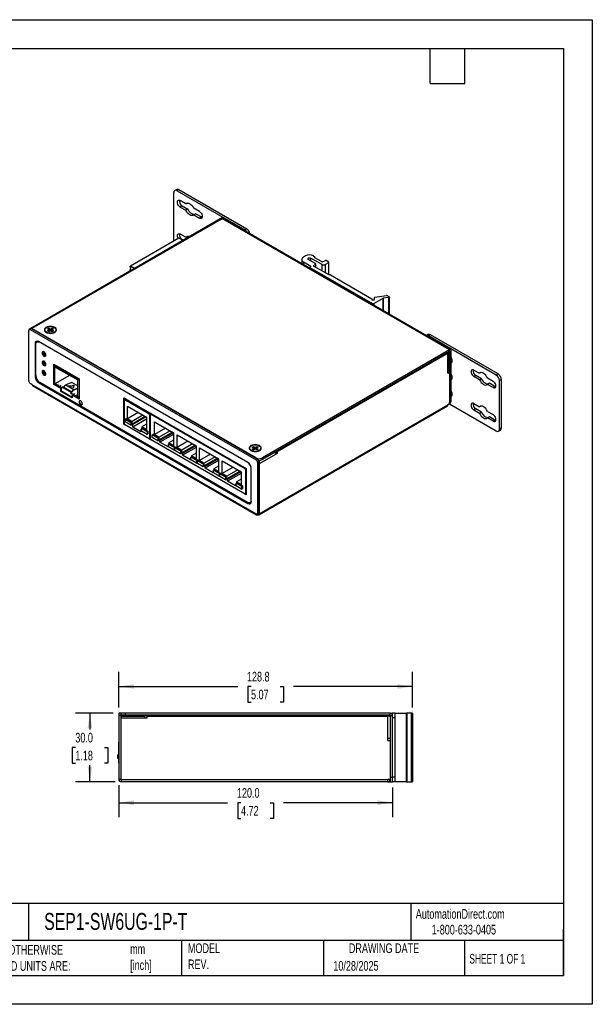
# Model space of a CAD drawing. Header units: millimetres. Extents: x 0 to 559, y 0 to 432.
# Tile 3 of 3: x 308 to 559, y 0 to 432. Entities that reach past the tile are written whole.
import ezdxf

# ---------------------------------------------------------------- set-up
doc = ezdxf.new("R2010")
doc.units = ezdxf.units.MM
doc.header["$LTSCALE"] = 2
doc.linetypes.add('CENTERX2', pattern=[20.32, 12.7, -2.54, 2.54, -2.54])
doc.layers.add('DIMENSIONS', color=140, linetype='Continuous', lineweight=25)
doc.layers.add('TEXT', color=140, linetype='Continuous', lineweight=25)
doc.styles.add('SLDTEXTSTYLE0', font='TXT', dxfattribs={"width": 0.7})
doc.styles.add('SLDTEXTSTYLE1', font='TXT', dxfattribs={"width": 0.65})
doc.dimstyles.new('SLDDIMSTYLE0', dxfattribs={"dimtxt": 4.316016, "dimasz": 6.604, "dimexe": 0, "dimexo": 0.0625, "dimgap": 1.079004, "dimtad": 0, "dimtih": 1, "dimtoh": 1, "dimdec": 1, "dimrnd": 1e-09, "dimzin": 4, "dimdsep": 46, "dimtxsty": 'SLDTEXTSTYLE0', "dimsah": 1, "dimcen": 0.09, "dimadec": 0, "dimazin": 1, "dimtfac": 1, "dimtdec": 1, "dimtofl": 0, "dimtmove": 0, "dimatfit": 3, "dimfxl": 0, "dimfrac": 2, "dimtolj": 1, "dimtzin": 12, "dimarcsym": 0})
doc.dimstyles.new('SLDDIMSTYLE4', dxfattribs={"dimtxt": 4.316016, "dimasz": 6.604, "dimexe": 0, "dimexo": 0.0625, "dimgap": 1.079004, "dimtad": 0, "dimtih": 1, "dimtoh": 1, "dimdec": 1, "dimrnd": 1e-09, "dimzin": 12, "dimdsep": 46, "dimtxsty": 'SLDTEXTSTYLE0', "dimsah": 1, "dimcen": 0.09, "dimadec": 0, "dimazin": 3, "dimtfac": 1, "dimtdec": 1, "dimtofl": 0, "dimtmove": 0, "dimatfit": 3, "dimfxl": 0, "dimfrac": 2, "dimtolj": 1, "dimtzin": 12, "dimarcsym": 0})

# ---------------------------------------------------------------- blocks, each defined once
blk = doc.blocks.new('_D_14')
at = {"layer": 'DIMENSIONS'}
for p, q in [((348.61, 127.64), (332.15, 127.64)), ((338.5, 127.64), (338.5, 120.47)), ((332.09, 112.64), (330.64, 112.64)), ((330.64, 112.64), (330.64, 105.78)), ((344.92, 112.64), (346.37, 112.64)), ((346.37, 112.64), (346.37, 105.78)), ((330.64, 105.78), (332.09, 105.78)), ((338.5, 97.64), (338.5, 104.81)), ((346.37, 105.78), (344.92, 105.78)), ((349.61, 97.64), (332.15, 97.64))]:
    blk.add_line(p, q, dxfattribs=at)
for points in [[(338.5, 127.64), (337.49, 121.04), (339.52, 121.04)], [(338.5, 97.64), (339.52, 104.24), (337.49, 104.24)]]:
    blk.add_solid(points, dxfattribs=at)
at = {"layer": 'DIMENSIONS', "char_height": 4.233, "attachment_point": 1, "style": 'SLDTEXTSTYLE0'}
for s, insert in [('30.0', (332.09, 119.06)), ('1.18', (332.09, 111.24))]:
    blk.add_mtext(s, dxfattribs=dict(at, insert=insert))
blk = doc.blocks.new('_D_15')
at = {"layer": 'DIMENSIONS'}
for p, q in [((351.15, 96.1), (351.15, 82.06)), ((471.15, 95.1), (471.15, 82.06)), ((351.15, 88.41), (398.89, 88.41)), ((404.74, 88.41), (403.29, 88.41)), ((403.29, 88.41), (403.29, 81.55)), ((417.57, 88.41), (419.02, 88.41)), ((419.02, 88.41), (419.02, 81.55)), ((471.15, 88.41), (423.41, 88.41)), ((403.29, 81.55), (404.74, 81.55)), ((419.02, 81.55), (417.57, 81.55))]:
    blk.add_line(p, q, dxfattribs=at)
for points in [[(351.15, 88.41), (357.76, 87.4), (357.76, 89.43)], [(471.15, 88.41), (464.55, 89.43), (464.55, 87.4)]]:
    blk.add_solid(points, dxfattribs=at)
at = {"layer": 'DIMENSIONS', "char_height": 4.233, "attachment_point": 1, "style": 'SLDTEXTSTYLE0'}
for s, insert in [('120.0', (402.95, 94.84)), ('4.72', (404.74, 87.01))]:
    blk.add_mtext(s, dxfattribs=dict(at, insert=insert))
blk = doc.blocks.new('_D_16')
at = {"layer": 'DIMENSIONS'}
for p, q in [((351.15, 130.18), (351.15, 145.74)), ((479.95, 130.18), (479.95, 145.74)), ((351.15, 139.39), (403.29, 139.39)), ((409.14, 139.39), (407.69, 139.39)), ((407.69, 139.39), (407.69, 132.53)), ((421.97, 139.39), (423.42, 139.39)), ((423.42, 139.39), (423.42, 132.53)), ((479.95, 139.39), (427.81, 139.39)), ((407.69, 132.53), (409.14, 132.53)), ((423.42, 132.53), (421.97, 132.53))]:
    blk.add_line(p, q, dxfattribs=at)
for points in [[(351.15, 139.39), (357.76, 138.37), (357.76, 140.4)], [(479.95, 139.39), (473.35, 140.4), (473.35, 138.37)]]:
    blk.add_solid(points, dxfattribs=at)
at = {"layer": 'DIMENSIONS', "char_height": 4.233, "attachment_point": 1, "style": 'SLDTEXTSTYLE0'}
for s, insert in [('128.8', (407.35, 145.81)), ('5.07', (409.14, 137.98))]:
    blk.add_mtext(s, dxfattribs=dict(at, insert=insert))

msp = doc.modelspace()

# ---------------------------------------------------------------- linework, layer by layer
at = {"color": 7, "linetype": 'Continuous'}
for p, q in [((0, 431.81), (558.8, 431.81)), ((558.8, 431.81), (558.8, 0.01)), ((558.8, 0.01), (0, 0.01))]:
    msp.add_line(p, q, dxfattribs=at)
for p, q in [((375.28, 334.76), (375.28, 355.97)), ((376.54, 357.37), (375.69, 356.88)), ((377.54, 357.27), (376.69, 356.79)), ((376.69, 356.79), (406.39, 339.64)), ((377.54, 357.27), (407.24, 340.13)), ((380.58, 351.07), (378.11, 352.5)), ((378.95, 350.13), (378.11, 349.64)), ((378.95, 350.13), (381.43, 348.7)), ((381.07, 351.35), (380.58, 351.07)), ((378.11, 349.64), (380.58, 348.21)), ((381.43, 348.7), (380.58, 348.21)), ((386.51, 347.65), (384.03, 349.08)), ((384.88, 346.71), (384.03, 346.22)), ((384.03, 346.22), (386.51, 344.79)), ((384.88, 346.71), (387.35, 345.28)), ((396.7, 345), (312.55, 296.42)), ((396.17, 344.36), (313.05, 296.37)), ((387.35, 345.28), (386.51, 344.79)), ((387.7, 345.14), (387.35, 345.28)), ((396.95, 345.04), (395.93, 344.45)), ((396.17, 344.36), (396.24, 344.31)), ((396.24, 344.31), (396.56, 344.5)), ((496.19, 286.98), (396.56, 344.5)), ((397.09, 344.53), (396.95, 345.04)), ((496.69, 287.03), (397.06, 344.55)), ((380.58, 336.37), (378.11, 337.8)), ((407.24, 340.13), (406.39, 339.64)), ((377.43, 336), (356.21, 323.75)), ((377.53, 335.99), (356.31, 323.74)), ((377.47, 333.98), (377.11, 333.69)), ((377.97, 334.19), (377.47, 333.98)), ((377.47, 333.9), (377.47, 333.98)), ((379.31, 334.96), (377.53, 335.99)), ((378.95, 335.43), (378.72, 335.3)), ((378.95, 335.43), (379.54, 335.09)), ((381.07, 336.65), (380.58, 336.37)), ((370.4, 329.89), (370.04, 329.61)), ((370.9, 330.1), (370.4, 329.89)), ((370.4, 329.82), (370.4, 329.89)), ((373.94, 331.93), (373.57, 331.65)), ((374.43, 332.14), (373.94, 331.93)), ((373.94, 331.86), (373.94, 331.93)), ((433.01, 328.19), (432.09, 327.66)), ((436.55, 328.19), (437.11, 327.86)), ((360.29, 323.98), (359.8, 323.77)), ((363.33, 325.81), (362.97, 325.52)), ((363.83, 326.02), (363.33, 325.81)), ((363.33, 325.73), (363.33, 325.81)), ((366.87, 327.85), (366.5, 327.57)), ((367.36, 328.06), (366.87, 327.85)), ((366.87, 327.78), (366.87, 327.85)), ((431.36, 326.64), (431.36, 324.75)), ((432.09, 325.62), (435.35, 323.74)), ((432.09, 325.62), (432.09, 324.32)), ((437.54, 324.68), (434.21, 326.6)), ((440.3, 324.45), (435.19, 327.18)), ((435.19, 327.18), (435.19, 326.04)), ((436.55, 323.95), (437.54, 324.52)), ((436.55, 323.95), (436.55, 323.78)), ((437.11, 327.7), (437.04, 327.66)), ((437.04, 327.66), (437.04, 327.5)), ((437.04, 327.5), (440.18, 325.69)), ((437.11, 327.46), (437.11, 327.7)), ((437.17, 327.42), (437.17, 327.78)), ((437.54, 323.21), (437.54, 324.52)), ((437.6, 323.18), (437.6, 324.6)), ((440.3, 321.62), (440.3, 324.45)), ((440.43, 325.67), (441.86, 326.22)), ((441.68, 324.46), (443.27, 325.37)), ((441.68, 324.46), (441.68, 320.82)), ((443.27, 325.54), (442.11, 326.2)), ((443.27, 319.9), (443.27, 325.37)), ((443.32, 319.87), (443.32, 325.46)), ((356.15, 323.22), (356.17, 323.67)), ((356.39, 322.92), (356.15, 323.22)), ((356.17, 321.6), (356.39, 322.92)), ((358.09, 322.71), (356.31, 323.74)), ((359.8, 323.77), (359.43, 323.48)), ((359.8, 323.69), (359.8, 323.77)), ((434.86, 323.25), (434.86, 322.73)), ((435.35, 323.58), (434.92, 323.33)), ((434.92, 323.17), (462.36, 307.33)), ((434.92, 323.17), (434.92, 322.69)), ((435.35, 323.58), (435.35, 323.74)), ((443.34, 319.86), (436.55, 323.78)), ((443.69, 319.9), (443.62, 319.86)), ((443.97, 319.9), (462.1, 309.44)), ((462.16, 309.36), (462.16, 309.11)), ((462.36, 308.99), (463.06, 308.99)), ((462.36, 306.85), (462.36, 307.33)), ((463.06, 307.33), (467.05, 309.63)), ((463.06, 307.33), (463.06, 306.44)), ((463.26, 309.11), (463.26, 309.95)), ((463.41, 310.06), (468.56, 310.86)), ((467.05, 304.14), (467.05, 309.63)), ((469.63, 309.94), (467.16, 309.66)), ((467.16, 309.66), (467.16, 304.08)), ((469.78, 310.23), (468.75, 310.83)), ((469.63, 302.66), (469.63, 309.94)), ((469.87, 302.52), (469.87, 310.11)), ((311.64, 273.51), (311.64, 295.55)), ((312.48, 296.38), (311.85, 296.01)), ((312.98, 296.33), (312.35, 295.96)), ((312.35, 295.96), (411.34, 238.81)), ((312.98, 296.33), (411.98, 239.18)), ((411.34, 239.63), (313.05, 296.37)), ((313.05, 296.29), (313.05, 296.37)), ((318.68, 295.76), (318.68, 295.68)), ((319.64, 294.54), (319.92, 294.41)), ((319.68, 294.52), (319.68, 294.5)), ((319.84, 296.21), (320.41, 296.53)), ((320.44, 295.86), (319.84, 296.21)), ((319.84, 295.31), (320.44, 295.66)), ((320.41, 294.98), (319.84, 295.31)), ((320.41, 296.53), (321.01, 296.19)), ((320.41, 295.88), (320.41, 296.53)), ((321.01, 295.33), (320.41, 294.98)), ((320.44, 295), (320.44, 295.66)), ((320.45, 295.86), (321.01, 295.53)), ((320.51, 295.11), (320.51, 295.76)), ((321.01, 295.53), (321.01, 296.19)), ((321.36, 296.19), (321.96, 296.53)), ((321.36, 296.19), (321.36, 295.53)), ((321.36, 295.53), (321.92, 295.86)), ((321.96, 294.98), (321.36, 295.33)), ((321.85, 295.76), (321.85, 295.11)), ((322.53, 296.21), (321.93, 295.86)), ((321.93, 295.66), (322.53, 295.31)), ((321.93, 295.66), (321.93, 295)), ((321.96, 296.53), (322.53, 296.21)), ((321.96, 295.88), (321.96, 296.53)), ((322.53, 295.31), (321.96, 294.98)), ((322.44, 294.41), (322.73, 294.54)), ((322.68, 294.5), (322.68, 294.52)), ((322.95, 294.74), (322.95, 294.66)), ((323.06, 296.71), (323.06, 296.84)), ((323.68, 295.68), (323.68, 295.76)), ((486.85, 293.69), (486, 293.2)), ((314.9, 290.09), (314.47, 289.84)), ((314.47, 289.84), (314.47, 275.14)), ((314.75, 275.71), (314.75, 289.35)), ((315.44, 290.6), (315.27, 290.49)), ((407.8, 237.59), (315.88, 290.66)), ((487.85, 293.6), (487, 293.11)), ((516.7, 275.96), (487, 293.11)), ((517.55, 276.45), (487.85, 293.6)), ((318.24, 286.18), (318.23, 285.99)), ((496.19, 286.98), (414.17, 239.63)), ((496.19, 286.25), (414.17, 238.9)), ((420.82, 242.49), (495.49, 285.59)), ((495.27, 285.72), (495.49, 285.59)), ((495.49, 277.63), (495.49, 285.59)), ((495.78, 278.04), (495.78, 286)), ((496.19, 286.25), (496.19, 286.98)), ((496.19, 286.25), (496.26, 286.21)), ((496.26, 286.21), (496.9, 286.57)), ((496.26, 264.16), (496.26, 286.21)), ((496.9, 264.53), (496.9, 286.57)), ((318.02, 282.09), (317.78, 281.96)), ((318.27, 281.5), (317.78, 281.22)), ((318.24, 282.03), (318.23, 281.84)), ((318.53, 284.35), (318.35, 284.25)), ((319.02, 284.66), (319.02, 284.28)), ((318.26, 277.42), (317.75, 277.72)), ((318.24, 277.88), (318.23, 277.69)), ((318.53, 280.2), (318.35, 280.1)), ((319.02, 280.52), (319.02, 280.13)), ((322.64, 280.67), (333.73, 274.27)), ((322.64, 271.85), (322.64, 280.67)), ((322.82, 271.95), (322.82, 280.57)), ((322.93, 279.46), (322.93, 271.99)), ((323.57, 280), (323.03, 279.69)), ((323.28, 279.46), (323.1, 279.36)), ((323.1, 272.09), (323.1, 279.36)), ((323.25, 280.31), (323.26, 280.31)), ((323.82, 279.98), (323.25, 280.31)), ((323.25, 280.31), (323.25, 279.82)), ((323.82, 279.98), (323.28, 279.67)), ((332.83, 274.16), (323.28, 279.67)), ((323.28, 279.46), (332.83, 273.95)), ((325.4, 279.07), (325.14, 279.21)), ((325.2, 279.14), (325.27, 279.1)), ((326.46, 278.45), (326.2, 278.6)), ((326.26, 278.53), (326.33, 278.49)), ((328.19, 277.45), (327.93, 277.6)), ((327.99, 277.53), (328.06, 277.49)), ((329.25, 276.84), (328.99, 276.99)), ((329.05, 276.92), (329.12, 276.87)), ((495.49, 276.82), (495.49, 277.63)), ((495.49, 277.55), (495.56, 277.59)), ((495.49, 276.82), (496.19, 277.22)), ((495.56, 277.59), (496.19, 277.22)), ((496.19, 277.22), (496.19, 263.3)), ((506.88, 278.16), (509.36, 276.73)), ((509.85, 277.01), (509.36, 276.73)), ((517.55, 276.45), (516.7, 275.96)), ((313.05, 271.87), (312.35, 272.28)), ((314.78, 275.32), (314.47, 275.14)), ((316.19, 272.87), (315.88, 272.69)), ((315.88, 272.69), (407.8, 219.63)), ((407.52, 220.11), (316.52, 272.65)), ((318.53, 276.06), (318.35, 275.95)), ((322.82, 275.52), (322.93, 275.58)), ((322.93, 274.73), (322.82, 274.79)), ((322.93, 273.42), (322.82, 273.48)), ((329.58, 275.83), (323.1, 272.09)), ((325.93, 270.46), (323.1, 272.09)), ((330.6, 272.75), (327.9, 271.61)), ((330.6, 272.75), (333, 271.36)), ((330.98, 275.84), (330.72, 275.99)), ((330.78, 275.92), (330.85, 275.87)), ((332.04, 275.23), (331.79, 275.38)), ((331.84, 275.3), (331.91, 275.26)), ((332.83, 274.16), (333.36, 274.47)), ((333, 273.65), (333, 266.38)), ((333.72, 273.85), (333.18, 273.54)), ((333.18, 266.07), (333.18, 273.54)), ((333.73, 274.26), (333.36, 274.47)), ((333.72, 273.85), (333.72, 266.38)), ((333.73, 274.27), (333.73, 265.45)), ((507.73, 275.79), (506.88, 275.3)), ((509.36, 273.87), (506.88, 275.3)), ((510.21, 274.36), (507.73, 275.79)), ((510.21, 274.36), (509.36, 273.87)), ((512.81, 274.74), (515.28, 273.31)), ((513.66, 272.37), (512.81, 271.88)), ((516.13, 270.94), (513.66, 272.37)), ((518.96, 274), (518.11, 273.51)), ((518.11, 252.28), (518.11, 273.51)), ((518.96, 252.77), (518.96, 274)), ((313.05, 271.87), (411.34, 215.13)), ((313.26, 271.42), (411.55, 214.68)), ((322.82, 271.95), (322.64, 271.85)), ((325.77, 270.04), (322.64, 271.85)), ((325.95, 270.14), (322.82, 271.95)), ((322.93, 271.99), (325.93, 270.26)), ((324.6, 271.85), (324.45, 271.94)), ((324.55, 271.87), (324.48, 271.91)), ((325.66, 271.24), (325.51, 271.33)), ((325.61, 271.26), (325.54, 271.3)), ((325.95, 270.14), (325.77, 270.04)), ((325.77, 268.82), (325.77, 270.04)), ((325.95, 268.92), (325.77, 268.82)), ((330.72, 265.96), (325.77, 268.82)), ((325.93, 270.46), (326.47, 270.77)), ((325.93, 270.26), (326.47, 270.57)), ((325.93, 270.26), (325.93, 270.46)), ((325.95, 268.92), (325.95, 270.14)), ((330.72, 266.16), (325.95, 268.92)), ((330.71, 268.32), (326.47, 270.77)), ((326.47, 270.57), (326.47, 270.77)), ((330.54, 268.22), (326.47, 270.57)), ((327, 270.67), (330.53, 268.63)), ((327.9, 271.61), (331.44, 269.57)), ((330.54, 270.14), (328.91, 271.08)), ((329.02, 271.28), (331.24, 271.41)), ((329.02, 271.28), (329.02, 271.08)), ((329.02, 271.08), (330.71, 271.17)), ((330.18, 268.01), (330.71, 268.32)), ((330.18, 267.81), (330.18, 268.01)), ((333, 266.38), (330.18, 268.01)), ((330.18, 267.81), (333.18, 266.07)), ((330.78, 268.77), (330.53, 268.63)), ((331.24, 271.25), (330.71, 271.17)), ((331.55, 271.23), (330.95, 270.17)), ((331.24, 271.25), (331.24, 271.41)), ((332.83, 269.95), (331.42, 269.36)), ((331.44, 269.57), (333, 270.23)), ((331.48, 271.36), (331.48, 271.22)), ((331.67, 267.77), (331.52, 267.86)), ((331.63, 267.79), (331.55, 267.83)), ((333, 270.05), (332.83, 269.95)), ((515.28, 270.45), (512.81, 271.88)), ((516.13, 270.94), (515.28, 270.45)), ((516.13, 270.94), (516.47, 270.8)), ((330.9, 267.29), (330.72, 267.18)), ((333.73, 265.45), (330.72, 267.18)), ((330.72, 267.18), (330.72, 265.96)), ((333.73, 265.65), (330.9, 267.29)), ((332.73, 267.15), (332.58, 267.24)), ((332.69, 267.17), (332.62, 267.22)), ((333.72, 266.38), (333.18, 266.07)), ((333.73, 266.38), (333.72, 266.38)), ((333.94, 264.31), (333.76, 264.2)), ((353.37, 266.03), (407.07, 235.03)), ((353.37, 254.44), (353.37, 266.03)), ((353.53, 265.03), (353.53, 254.45)), ((353.55, 265.08), (353.55, 265.93)), ((354.26, 265.52), (353.58, 265.12)), ((354.32, 265.48), (353.68, 265.11)), ((355.57, 264.02), (353.68, 265.11)), ((355.98, 264.53), (355.57, 264.02)), ((356.98, 263.2), (355.57, 264.02)), ((356.98, 263.2), (357.39, 263.71)), ((357.5, 263.65), (357.25, 263.36)), ((496.19, 263.44), (496.49, 263.61)), ((496.26, 264.16), (496.9, 264.53)), ((506.88, 263.46), (509.36, 262.03)), ((354.93, 256.83), (354.93, 262.3)), ((354.93, 262.3), (363.28, 257.49)), ((359.67, 259.57), (354.93, 256.83)), ((357.25, 263.36), (356.98, 263.2)), ((361.22, 260.75), (356.98, 263.2)), ((361.64, 261.26), (361.22, 260.75)), ((362.64, 259.94), (361.22, 260.75)), ((362.64, 259.94), (363.05, 260.44)), ((362.91, 260.09), (362.64, 259.94)), ((364.53, 258.84), (362.64, 259.94)), ((363.16, 260.38), (362.91, 260.09)), ((364.53, 258.84), (365.18, 259.22)), ((412.55, 214.68), (495.28, 262.44)), ((412.75, 215.13), (495.49, 262.89)), ((496.19, 263.3), (495.49, 262.89)), ((496.19, 263.3), (516.7, 251.46)), ((507.73, 261.09), (506.88, 260.6)), ((509.36, 259.17), (506.88, 260.6)), ((510.21, 259.66), (507.73, 261.09)), ((509.85, 262.31), (509.36, 262.03)), ((510.21, 259.66), (509.36, 259.17)), ((512.81, 260.04), (515.28, 258.61)), ((353.98, 256.65), (354.33, 256.85)), ((353.98, 256.65), (356.45, 255.22)), ((353.98, 255.42), (353.98, 256.65)), ((356.45, 253.99), (353.98, 255.42)), ((354.33, 256.85), (356.81, 255.42)), ((356.98, 255.65), (354.93, 256.83)), ((356.45, 255.22), (356.81, 255.42)), ((356.45, 255.22), (356.45, 253.99)), ((356.81, 255.42), (356.81, 254.2)), ((361.72, 258.38), (356.98, 255.65)), ((362.78, 257.77), (356.98, 254.42)), ((356.98, 254.42), (356.98, 255.65)), ((363.13, 257.57), (357.34, 254.22)), ((363.28, 256.59), (357.34, 253.16)), ((363.28, 257.49), (363.28, 252.01)), ((365.46, 259.05), (364.67, 258.6)), ((364.67, 258.6), (364.67, 248.02)), ((364.91, 258.67), (364.91, 247.89)), ((365.46, 259.05), (364.95, 258.76)), ((365.52, 259.02), (365.05, 258.75)), ((406.53, 234.8), (365.05, 258.75)), ((366.8, 249.9), (366.8, 255.45)), ((366.8, 255.45), (375.14, 250.63)), ((513.66, 257.67), (512.81, 257.18)), ((515.28, 255.75), (512.81, 257.18)), ((516.13, 256.24), (513.66, 257.67)), ((516.13, 256.24), (515.28, 255.75)), ((516.13, 256.24), (516.47, 256.1)), ((353.53, 254.53), (353.37, 254.44)), ((353.57, 254.32), (353.37, 254.44)), ((364.53, 247.94), (353.68, 254.21)), ((356.45, 253.99), (356.81, 254.2)), ((357.34, 254.22), (356.98, 254.42)), ((357.34, 253.16), (357.34, 254.22)), ((360.87, 251.12), (357.34, 253.16)), ((361.05, 252.28), (360.87, 252.18)), ((360.87, 252.18), (360.87, 251.12)), ((361.05, 252.08), (360.87, 252.18)), ((361.05, 252.57), (361.4, 252.77)), ((361.05, 251.34), (361.05, 252.57)), ((361.05, 252.57), (363.52, 251.14)), ((363.52, 249.91), (361.05, 251.34)), ((363.28, 254.38), (361.22, 253.2)), ((361.22, 253.2), (361.22, 252.67)), ((363.28, 252.01), (361.22, 253.2)), ((361.4, 252.77), (363.88, 251.34)), ((363.52, 251.14), (363.88, 251.34)), ((363.52, 251.14), (363.52, 249.91)), ((363.88, 251.34), (363.88, 250.12)), ((371.61, 252.67), (366.8, 249.9)), ((373.66, 251.49), (368.85, 248.71)), ((374.72, 250.88), (368.85, 247.49)), ((375.07, 250.67), (369.2, 247.29)), ((375.14, 250.63), (375.14, 245.08)), ((517.7, 251.37), (518.55, 251.86)), ((518.96, 252.77), (518.11, 252.28)), ((363.52, 249.91), (363.88, 250.12)), ((364.63, 247.93), (364.91, 248.09)), ((364.95, 247.76), (364.63, 247.94)), ((364.67, 248.02), (364.91, 248.16)), ((364.91, 247.98), (364.81, 248.04)), ((406.53, 223.7), (365.05, 247.64)), ((365.85, 249.8), (366.2, 250)), ((365.85, 249.8), (368.32, 248.37)), ((365.85, 248.57), (365.85, 249.8)), ((368.32, 247.14), (365.85, 248.57)), ((366.2, 250), (368.67, 248.57)), ((368.85, 248.71), (366.8, 249.9)), ((368.32, 248.37), (368.67, 248.57)), ((368.32, 248.37), (368.32, 247.14)), ((368.32, 247.14), (368.67, 247.35)), ((368.67, 248.57), (368.67, 247.35)), ((368.85, 247.49), (368.85, 248.71)), ((369.2, 247.29), (368.85, 247.49)), ((375.14, 249.9), (369.2, 246.47)), ((369.2, 246.47), (369.2, 247.29)), ((372.74, 244.43), (369.2, 246.47)), ((375.14, 247.45), (373.09, 246.27)), ((373.09, 246.27), (373.09, 245.82)), ((375.14, 245.08), (373.09, 246.27)), ((376.68, 244.2), (376.68, 249.75)), ((376.68, 249.75), (385.02, 244.93)), ((381.49, 246.97), (376.68, 244.2)), ((372.92, 245.35), (372.74, 245.24)), ((372.74, 245.24), (372.74, 244.43)), ((372.92, 245.14), (372.74, 245.24)), ((372.92, 245.71), (373.27, 245.92)), ((372.92, 244.49), (372.92, 245.71)), ((372.92, 245.71), (375.39, 244.29)), ((375.39, 243.06), (372.92, 244.49)), ((373.27, 245.92), (375.74, 244.49)), ((375.39, 244.29), (375.74, 244.49)), ((375.39, 244.29), (375.39, 243.06)), ((375.39, 243.06), (375.72, 243.25)), ((375.72, 244.09), (376.08, 244.3)), ((375.72, 244.09), (378.2, 242.66)), ((375.72, 242.87), (375.72, 244.09)), ((378.2, 241.44), (375.72, 242.87)), ((375.74, 244.49), (375.74, 244.11)), ((376.08, 244.3), (378.55, 242.87)), ((378.73, 243.01), (376.68, 244.2)), ((378.2, 242.66), (378.55, 242.87)), ((378.2, 242.66), (378.2, 241.44)), ((378.55, 242.87), (378.55, 241.64)), ((383.54, 245.79), (378.73, 243.01)), ((384.6, 245.18), (378.73, 241.79)), ((378.73, 241.79), (378.73, 243.01)), ((384.95, 244.97), (379.08, 241.58)), ((385.02, 244.2), (379.08, 240.77)), ((385.02, 244.93), (385.02, 239.38)), ((386.56, 238.49), (386.56, 244.05)), ((386.56, 244.05), (394.9, 239.23)), ((408.49, 243.92), (408.49, 243.84)), ((408.89, 243.04), (408.89, 242.98)), ((409.19, 242.83), (409.17, 242.81)), ((409.44, 242.7), (409.73, 242.57)), ((409.49, 242.68), (409.49, 242.66)), ((409.64, 244.37), (410.21, 244.69)), ((410.24, 244.02), (409.64, 244.37)), ((409.64, 243.47), (410.24, 243.81)), ((410.21, 243.14), (409.64, 243.47)), ((410.21, 244.69), (410.81, 244.35)), ((410.21, 244.04), (410.21, 244.69)), ((410.81, 243.49), (410.21, 243.14)), ((410.24, 243.16), (410.24, 243.81)), ((410.25, 244.02), (410.81, 243.69)), ((410.32, 243.26), (410.32, 243.92)), ((410.81, 243.69), (410.81, 244.35)), ((411.16, 244.35), (411.76, 244.69)), ((411.16, 244.35), (411.16, 243.69)), ((411.16, 243.69), (411.72, 244.02)), ((411.76, 243.14), (411.16, 243.49)), ((411.66, 243.92), (411.66, 243.26)), ((412.33, 244.37), (411.73, 244.02)), ((411.73, 243.81), (412.33, 243.47)), ((411.73, 243.81), (411.73, 243.16)), ((411.76, 244.69), (412.33, 244.37)), ((411.76, 244.04), (411.76, 244.69)), ((412.33, 243.47), (411.76, 243.14)), ((412.25, 242.57), (412.53, 242.7)), ((412.49, 242.66), (412.49, 242.68)), ((412.75, 242.9), (412.75, 242.81)), ((412.81, 242.81), (412.78, 242.83)), ((412.86, 244.87), (412.86, 245)), ((413.49, 243.84), (413.49, 243.92)), ((420.18, 242.36), (419.79, 242.13)), ((420.18, 242.04), (419.94, 241.9)), ((420.18, 242.04), (420.18, 242.37)), ((420.18, 242.04), (420.82, 241.67)), ((420.6, 242.61), (420.82, 242.49)), ((420.82, 241.67), (420.82, 242.49)), ((378.2, 241.44), (378.55, 241.64)), ((379.08, 241.58), (378.73, 241.79)), ((379.08, 240.77), (379.08, 241.58)), ((382.62, 238.73), (379.08, 240.77)), ((382.79, 239.64), (382.62, 239.54)), ((382.62, 239.54), (382.62, 238.73)), ((382.79, 239.44), (382.62, 239.54)), ((382.79, 240.01), (383.15, 240.22)), ((382.79, 238.79), (382.79, 240.01)), ((382.79, 240.01), (385.27, 238.58)), ((385.27, 237.36), (382.79, 238.79)), ((385.02, 241.75), (382.97, 240.56)), ((382.97, 240.56), (382.97, 240.11)), ((385.02, 239.38), (382.97, 240.56)), ((383.15, 240.22), (385.62, 238.79)), ((385.27, 238.58), (385.62, 238.79)), ((385.27, 238.58), (385.27, 237.36)), ((385.27, 237.36), (385.6, 237.55)), ((385.6, 238.39), (385.96, 238.59)), ((385.6, 238.39), (388.08, 236.96)), ((385.6, 237.17), (385.6, 238.39)), ((385.62, 238.79), (385.62, 238.4)), ((385.96, 238.59), (388.43, 237.17)), ((391.37, 241.27), (386.56, 238.49)), ((388.61, 237.31), (386.56, 238.49)), ((393.42, 240.09), (388.61, 237.31)), ((394.48, 239.47), (388.61, 236.08)), ((394.83, 239.27), (388.96, 235.88)), ((394.9, 238.49), (388.96, 235.06)), ((394.9, 239.23), (394.9, 233.68)), ((396.43, 232.79), (396.43, 238.34)), ((396.43, 238.34), (404.78, 233.53)), ((411.34, 239.55), (411.34, 239.63)), ((411.98, 239.18), (411.34, 238.81)), ((412.68, 237.96), (412.05, 237.59)), ((412.05, 237.59), (412.05, 214.73)), ((412.54, 238.53), (412.6, 238.56)), ((412.68, 237.96), (412.68, 215.09)), ((420.11, 241.26), (412.75, 237.02)), ((414.17, 238.9), (414.17, 239.63)), ((420.82, 241.67), (420.11, 241.26)), ((388.08, 235.74), (385.6, 237.17)), ((388.08, 236.96), (388.43, 237.17)), ((388.08, 236.96), (388.08, 235.74)), ((388.08, 235.74), (388.43, 235.94)), ((388.43, 237.17), (388.43, 235.94)), ((388.61, 236.08), (388.61, 237.31)), ((388.96, 235.88), (388.61, 236.08)), ((388.96, 235.06), (388.96, 235.88)), ((392.5, 233.02), (388.96, 235.06)), ((392.67, 233.94), (392.5, 233.84)), ((392.5, 233.84), (392.5, 233.02)), ((392.67, 233.74), (392.5, 233.84)), ((392.67, 234.31), (393.03, 234.51)), ((392.67, 233.08), (392.67, 234.31)), ((392.67, 234.31), (395.15, 232.88)), ((394.9, 236.04), (392.85, 234.86)), ((392.85, 234.86), (392.85, 234.41)), ((394.9, 233.68), (392.85, 234.86)), ((393.03, 234.51), (395.5, 233.08)), ((401.24, 235.57), (396.43, 232.79)), ((403.29, 234.38), (398.49, 231.61)), ((404.36, 233.77), (398.49, 230.38)), ((404.71, 233.57), (398.84, 230.18)), ((404.78, 233.53), (404.78, 227.97)), ((406.53, 234.8), (407, 235.07)), ((407.07, 234.79), (406.67, 234.56)), ((406.67, 234.56), (406.67, 223.78)), ((407.07, 235.03), (407.07, 223.44)), ((409.22, 220.44), (409.22, 235.14)), ((412.68, 237.06), (412.75, 237.02)), ((412.75, 215.13), (412.75, 237.02)), ((395.15, 231.66), (392.67, 233.08)), ((395.15, 232.88), (395.5, 233.08)), ((395.15, 232.88), (395.15, 231.66)), ((395.15, 231.66), (395.48, 231.85)), ((395.48, 232.69), (395.83, 232.89)), ((395.48, 232.69), (397.96, 231.26)), ((395.48, 231.46), (395.48, 232.69)), ((397.96, 230.03), (395.48, 231.46)), ((395.5, 233.08), (395.5, 232.7)), ((395.83, 232.89), (398.31, 231.46)), ((398.49, 231.61), (396.43, 232.79)), ((397.96, 231.26), (398.31, 231.46)), ((397.96, 231.26), (397.96, 230.03)), ((397.96, 230.03), (398.31, 230.24)), ((398.31, 231.46), (398.31, 230.24)), ((398.49, 230.38), (398.49, 231.61)), ((398.84, 230.18), (398.49, 230.38)), ((404.78, 232.79), (398.84, 229.36)), ((398.84, 229.36), (398.84, 230.18)), ((402.37, 227.32), (398.84, 229.36)), ((404.78, 230.34), (402.73, 229.16)), ((402.73, 229.16), (402.73, 228.71)), ((404.78, 227.97), (402.73, 229.16)), ((402.55, 228.24), (402.37, 228.14)), ((402.37, 228.14), (402.37, 227.32)), ((402.55, 228.03), (402.37, 228.14)), ((402.55, 228.61), (402.9, 228.81)), ((402.55, 228.61), (405.03, 227.18)), ((402.55, 227.38), (402.55, 228.61)), ((405.03, 225.95), (402.55, 227.38)), ((402.9, 228.81), (405.38, 227.38)), ((405.03, 227.18), (405.38, 227.38)), ((405.03, 227.18), (405.03, 225.95)), ((405.03, 225.95), (405.38, 226.16)), ((405.38, 227.38), (405.38, 226.16)), ((406.63, 223.69), (407.07, 223.94)), ((407.07, 223.44), (406.63, 223.69)), ((406.67, 223.78), (407.07, 224.01)), ((407.07, 223.64), (406.81, 223.79)), ((408.24, 219.88), (407.8, 219.63)), ((408.77, 219.99), (408.95, 220.09)), ((412.05, 214.73), (411.34, 215.13)), ((412.68, 215.09), (412.05, 214.73)), ((412.05, 214.73), (412.05, 214.73)), ((412.68, 215.18), (412.75, 215.13)), ((352.05, 127.64), (351.15, 127.64)), ((351.15, 127.64), (351.15, 126.64)), ((352.05, 126.64), (351.15, 126.64)), ((351.15, 126.64), (351.15, 98.64)), ((352.05, 127.64), (352.05, 126.64)), ((352.05, 126.64), (352.05, 98.64)), ((352.15, 126.74), (352.15, 127.64)), ((354.15, 127.64), (352.15, 127.64)), ((354.15, 126.74), (352.15, 126.74)), ((352.15, 126.64), (352.15, 126.74)), ((352.15, 126.64), (352.15, 126.44)), ((352.15, 126.64), (355.65, 126.64)), ((352.15, 126.44), (362.55, 126.44)), ((352.15, 126.44), (352.15, 125.44)), ((352.15, 98.64), (352.15, 125.44)), ((362.55, 125.44), (352.15, 125.44)), ((470.15, 127.64), (354.15, 127.64)), ((354.15, 126.74), (354.15, 127.64)), ((470.15, 126.74), (354.15, 126.74)), ((355.54, 126.74), (355.65, 126.64)), ((355.65, 126.64), (355.65, 126.44)), ((357.15, 126.64), (355.65, 126.64)), ((357.15, 126.74), (357.15, 126.64)), ((358.65, 126.64), (357.15, 126.64)), ((357.15, 126.64), (357.15, 126.44)), ((358.65, 126.64), (358.77, 126.74)), ((358.65, 126.44), (358.65, 126.64)), ((358.65, 126.64), (470.25, 126.64)), ((362.55, 125.44), (362.55, 126.44)), ((363.55, 125.44), (362.55, 125.44)), ((363.55, 125.44), (363.55, 126.44)), ((363.55, 126.44), (469.15, 126.44)), ((469.15, 116.69), (469.15, 126.44)), ((470.15, 126.44), (469.15, 126.44)), ((469.7, 126.73), (469.7, 126.74)), ((470.19, 126.73), (469.7, 126.73)), ((470.15, 126.74), (470.15, 127.64)), ((470.15, 126.44), (470.15, 116.69)), ((470.25, 126.64), (471.15, 126.64)), ((470.25, 99.64), (470.25, 126.64)), ((471.15, 127.58), (470.5, 127.58)), ((472.35, 127.64), (471.15, 127.64)), ((471.15, 125.64), (471.15, 127.64)), ((471.15, 126.73), (471.15, 126.73)), ((472.35, 125.64), (471.15, 125.64)), ((471.15, 99.64), (471.15, 125.64)), ((472.35, 125.64), (472.35, 127.64)), ((472.35, 127.64), (477.29, 127.64)), ((472.35, 99.64), (472.35, 125.64)), ((477.29, 97.64), (477.29, 127.64)), ((477.41, 127.64), (477.29, 127.64)), ((477.41, 127.64), (477.41, 97.64)), ((479.49, 127.64), (477.41, 127.64)), ((479.49, 97.64), (479.49, 127.64)), ((479.95, 127.64), (479.49, 127.64)), ((479.95, 127.64), (479.95, 97.64)), ((470.25, 123.25), (470.15, 123.14)), ((470.25, 121.64), (470.15, 121.64)), ((351.14, 119.34), (351.14, 119.14)), ((351.14, 119.34), (351.15, 119.34)), ((351.14, 119.14), (351.14, 105.94)), ((351.15, 119.14), (351.14, 119.14)), ((352.05, 119.58), (352.15, 119.62)), ((352.05, 119.34), (352.15, 119.34)), ((352.15, 119.14), (352.05, 119.14)), ((469.15, 115.69), (469.15, 116.69)), ((469.15, 116.69), (470.15, 116.69)), ((470.15, 120.14), (470.25, 120.03)), ((470.17, 119.64), (470.15, 119.64)), ((470.15, 118.14), (470.25, 118.14)), ((351.13, 115.44), (351.13, 114.94)), ((351.13, 115.44), (351.14, 115.44)), ((351.13, 109.44), (351.13, 114.94)), ((351.14, 114.94), (351.13, 114.94)), ((469.15, 115.69), (470.15, 115.69)), ((470.15, 115.69), (470.15, 98.64)), ((470.25, 114.14), (470.15, 114.14)), ((470.25, 112.64), (470.15, 112.64)), ((350.64, 109.44), (350.64, 107.94)), ((350.64, 109.44), (351.14, 109.44)), ((470.15, 111.14), (470.25, 111.14)), ((350.64, 107.94), (351.14, 107.94)), ((351.13, 105.79), (351.13, 107.94)), ((351.14, 105.79), (351.13, 105.79)), ((351.14, 105.94), (351.14, 105.74)), ((351.14, 105.94), (351.15, 105.94)), ((351.15, 105.74), (351.14, 105.74)), ((352.05, 105.94), (352.15, 105.94)), ((352.15, 105.74), (352.05, 105.74)), ((470.25, 107.14), (470.15, 107.14)), ((470.25, 105.64), (470.15, 105.64)), ((470.15, 104.14), (470.25, 104.14)), ((470.25, 103.45), (470.15, 103.34)), ((470.25, 101.84), (470.15, 101.84)), ((470.15, 100.34), (470.25, 100.23)), ((470.25, 99.64), (471.15, 99.64)), ((470.25, 97.64), (470.25, 99.64)), ((472.35, 99.64), (471.15, 99.64)), ((471.15, 97.64), (471.15, 99.64)), ((472.35, 97.64), (472.35, 99.64)), ((352.05, 98.64), (351.15, 98.64)), ((352.15, 98.64), (469.15, 98.64)), ((352.15, 98.64), (352.15, 97.64)), ((469.15, 97.64), (352.15, 97.64)), ((470.15, 98.64), (469.15, 98.64)), ((469.15, 97.64), (469.15, 98.64)), ((469.15, 97.64), (470.25, 97.64)), ((470.25, 97.64), (471.15, 97.64)), ((472.35, 97.64), (471.15, 97.64)), ((477.29, 97.64), (472.35, 97.64)), ((477.29, 97.64), (477.41, 97.64)), ((477.41, 97.64), (479.49, 97.64)), ((479.49, 97.64), (479.95, 97.64))]:
    msp.add_line(p, q)
at = {"flags": 128}
for points in [[(378.11, 349.64), (377.72, 349.93), (377.38, 350.33), (377.1, 350.81), (376.93, 351.31), (376.87, 351.78), (376.93, 352.19), (377.1, 352.49), (377.38, 352.65), (377.72, 352.65), (378.11, 352.5)], [(380.58, 351.07), (380.92, 351.3), (381.34, 351.38), (381.81, 351.31), (382.31, 351.09), (382.8, 350.74), (383.27, 350.27), (383.69, 349.7), (384.03, 349.08)], [(384.03, 346.22), (383.69, 345.99), (383.27, 345.91), (382.8, 345.98), (382.31, 346.2), (381.81, 346.55), (381.34, 347.02), (380.92, 347.59), (380.58, 348.21)], [(386.51, 347.65), (386.89, 347.36), (387.23, 346.96), (387.51, 346.48), (387.68, 345.98), (387.74, 345.51), (387.68, 345.1), (387.51, 344.8), (387.23, 344.64), (386.89, 344.64), (386.51, 344.79)], [(377.22, 335.88), (377.1, 336.11), (376.93, 336.61), (376.87, 337.09), (376.93, 337.49), (377.1, 337.79), (377.38, 337.95), (377.72, 337.95), (378.11, 337.8)], [(435.19, 327.18), (434.96, 327.26), (434.69, 327.29), (434.43, 327.25), (434.21, 327.16), (434.06, 327.03), (434.01, 326.88), (434.06, 326.73), (434.21, 326.6)], [(462.16, 309.11), (462.16, 309.09), (462.18, 309.07), (462.19, 309.05), (462.22, 309.03), (462.25, 309.01), (462.28, 309), (462.32, 309), (462.36, 308.99)], [(463.06, 308.99), (463.1, 309), (463.14, 309), (463.17, 309.01), (463.2, 309.03), (463.23, 309.05), (463.24, 309.07), (463.26, 309.09), (463.26, 309.11)], [(469.78, 310.23), (469.83, 310.19), (469.86, 310.15), (469.87, 310.1), (469.86, 310.06), (469.82, 310.01), (469.77, 309.98), (469.7, 309.95), (469.63, 309.94)], [(323.06, 296.84), (322.51, 297.08), (321.87, 297.24), (321.18, 297.29), (320.5, 297.24), (319.86, 297.08), (319.31, 296.84), (318.89, 296.52), (318.62, 296.15), (318.53, 295.76), (318.62, 295.36), (318.89, 294.99), (319.31, 294.68)], [(318.69, 295.55), (318.62, 295.42), (318.61, 295.39)], [(322.95, 294.74), (322.43, 294.51), (321.83, 294.36), (321.18, 294.32), (320.54, 294.36), (319.93, 294.51), (319.42, 294.74), (319.02, 295.04), (318.77, 295.39), (318.68, 295.76), (318.77, 296.13), (319.02, 296.48), (319.42, 296.78)], [(318.68, 295.68), (318.77, 295.3), (319.02, 294.96), (319.42, 294.66), (319.93, 294.43), (320.54, 294.28), (321.18, 294.23), (321.83, 294.28), (322.43, 294.43), (322.95, 294.66)], [(319.31, 294.68), (319.86, 294.43), (320.5, 294.28), (321.18, 294.23), (321.87, 294.28), (322.51, 294.43), (323.06, 294.68), (323.48, 294.99), (323.74, 295.36), (323.83, 295.76), (323.74, 296.15), (323.48, 296.52), (323.06, 296.84)], [(319.42, 296.78), (319.93, 297.01), (320.54, 297.15), (321.18, 297.2), (321.83, 297.15), (322.43, 297.01), (322.95, 296.78), (323.35, 296.48), (323.6, 296.13), (323.68, 295.76), (323.6, 295.39), (323.35, 295.04), (322.95, 294.74)], [(323.76, 295.39), (323.74, 295.42), (323.67, 295.55)], [(314.75, 289.35), (314.78, 289.73), (314.88, 290.05), (315.05, 290.31), (315.27, 290.49), (315.53, 290.59), (315.84, 290.6), (316.02, 290.57)], [(315.79, 290.71), (315.71, 290.69), (315.44, 290.6)], [(318.35, 286.13), (318.04, 286.24), (317.77, 286.18), (317.6, 285.98), (317.54, 285.66), (317.6, 285.26), (317.77, 284.86), (318.04, 284.5), (318.35, 284.25)], [(318.53, 284.35), (318.21, 284.6), (317.95, 284.96), (317.77, 285.36), (317.71, 285.76), (317.77, 286.08), (317.87, 286.22)], [(318.35, 284.25), (318.66, 284.14), (318.92, 284.19), (319.1, 284.4), (319.16, 284.72), (319.1, 285.11), (318.92, 285.52), (318.66, 285.88), (318.35, 286.13)], [(318.35, 281.98), (318.04, 282.09), (317.77, 282.04), (317.6, 281.83), (317.54, 281.51), (317.6, 281.11), (317.77, 280.71), (318.04, 280.35), (318.35, 280.1)], [(318.53, 280.2), (318.21, 280.45), (317.95, 280.81), (317.77, 281.22), (317.71, 281.61), (317.77, 281.94), (317.87, 282.08)], [(318.35, 280.1), (318.66, 279.99), (318.92, 280.04), (319.1, 280.25), (319.16, 280.57), (319.1, 280.97), (318.92, 281.37), (318.66, 281.73), (318.35, 281.98)], [(319.01, 284.26), (318.84, 284.24), (318.53, 284.35)], [(496.9, 281.37), (497.17, 281.52), (497.34, 281.81), (497.39, 282.21), (497.34, 282.67), (497.17, 283.15), (496.9, 283.61)], [(496.9, 281.7), (497.06, 281.65), (497.25, 281.63)], [(318.35, 277.83), (318.04, 277.94), (317.77, 277.89), (317.6, 277.69), (317.54, 277.36), (317.6, 276.97), (317.77, 276.56), (318.04, 276.2), (318.35, 275.95)], [(318.53, 276.06), (318.21, 276.31), (317.95, 276.66), (317.77, 277.07), (317.71, 277.46), (317.77, 277.79), (317.87, 277.93)], [(318.35, 275.95), (318.66, 275.85), (318.92, 275.9), (319.1, 276.1), (319.16, 276.42), (319.1, 276.82), (318.92, 277.22), (318.66, 277.58), (318.35, 277.83)], [(319.01, 280.11), (318.84, 280.1), (318.53, 280.2)], [(506.88, 278.16), (506.5, 278.31), (506.16, 278.3), (505.88, 278.15), (505.71, 277.85), (505.65, 277.44), (505.71, 276.97), (505.88, 276.47), (506.16, 275.99), (506.5, 275.59), (506.88, 275.3)], [(512.81, 274.74), (512.47, 275.36), (512.05, 275.92), (511.58, 276.4), (511.08, 276.75), (510.59, 276.97), (510.12, 277.04), (509.7, 276.96), (509.36, 276.73)], [(319.01, 275.96), (318.84, 275.95), (318.53, 276.06)], [(496.9, 274.02), (497.17, 274.17), (497.34, 274.46), (497.39, 274.86), (497.34, 275.32), (497.17, 275.8), (496.9, 276.26)], [(496.9, 274.35), (497.06, 274.3), (497.25, 274.28)], [(509.36, 273.87), (509.7, 273.25), (510.12, 272.68), (510.59, 272.21), (511.08, 271.85), (511.58, 271.63), (512.05, 271.56), (512.47, 271.65), (512.81, 271.88)], [(510.21, 274.36), (510.55, 273.74), (510.96, 273.17), (511.44, 272.7), (511.93, 272.34), (512.43, 272.12), (512.9, 272.05), (513.17, 272.09)], [(515.28, 270.45), (515.67, 270.3), (516.01, 270.3), (516.29, 270.46), (516.46, 270.76), (516.52, 271.16), (516.46, 271.64), (516.29, 272.14), (516.01, 272.61), (515.67, 273.02), (515.28, 273.31)], [(328.91, 271.08), (328.87, 271.11), (328.85, 271.14), (328.84, 271.17), (328.85, 271.21), (328.87, 271.24), (328.92, 271.26), (328.97, 271.28), (329.02, 271.28)], [(329.02, 271.08), (328.97, 271.07), (328.94, 271.06)], [(331.55, 271.23), (331.56, 271.26), (331.55, 271.3), (331.48, 271.36)], [(496.9, 266.67), (497.17, 266.82), (497.34, 267.11), (497.39, 267.51), (497.34, 267.97), (497.17, 268.46), (496.9, 268.92)], [(335.18, 263.39), (335.12, 263.73), (334.97, 264.09), (334.74, 264.39), (334.47, 264.61), (334.2, 264.71), (333.97, 264.66), (333.82, 264.49), (333.76, 264.2)], [(333.76, 264.2), (333.82, 263.86), (333.97, 263.51), (334.2, 263.2), (334.47, 262.98), (334.74, 262.89), (334.97, 262.93), (335.12, 263.11), (335.18, 263.39)], [(333.94, 264.31), (333.99, 264.59), (334.07, 264.7)], [(335.05, 263), (334.92, 262.99), (334.65, 263.08), (334.38, 263.3), (334.15, 263.61), (333.99, 263.96), (333.94, 264.31)], [(496.19, 263.69), (496.24, 263.86), (496.26, 264.16)], [(496.9, 267), (497.06, 266.95), (497.25, 266.94)], [(506.88, 263.46), (506.5, 263.61), (506.16, 263.61), (505.88, 263.45), (505.71, 263.15), (505.65, 262.74), (505.71, 262.27), (505.88, 261.77), (506.16, 261.29), (506.5, 260.89), (506.88, 260.6)], [(512.81, 260.04), (512.47, 260.66), (512.05, 261.23), (511.58, 261.7), (511.08, 262.05), (510.59, 262.27), (510.12, 262.34), (509.7, 262.26), (509.36, 262.03)], [(509.36, 259.17), (509.7, 258.55), (510.12, 257.98), (510.59, 257.51), (511.08, 257.16), (511.58, 256.94), (512.05, 256.87), (512.47, 256.95), (512.81, 257.18)], [(510.21, 259.66), (510.55, 259.04), (510.96, 258.47), (511.44, 258), (511.93, 257.65), (512.43, 257.43), (512.9, 257.36), (513.17, 257.39)], [(515.28, 255.75), (515.67, 255.6), (516.01, 255.6), (516.29, 255.76), (516.46, 256.06), (516.52, 256.47), (516.46, 256.94), (516.29, 257.44), (516.01, 257.92), (515.67, 258.32), (515.28, 258.61)], [(412.86, 245), (412.31, 245.24), (411.67, 245.39), (410.99, 245.45), (410.3, 245.39), (409.66, 245.24), (409.11, 245), (408.69, 244.68), (408.43, 244.31), (408.34, 243.92), (408.43, 243.52), (408.69, 243.15), (409.11, 242.83)], [(408.5, 243.71), (408.43, 243.58), (408.41, 243.55)], [(412.75, 242.9), (412.24, 242.67), (411.63, 242.52), (410.99, 242.47), (410.34, 242.52), (409.74, 242.67), (409.22, 242.9), (408.82, 243.2), (408.57, 243.54), (408.49, 243.92), (408.57, 244.29), (408.82, 244.64), (409.22, 244.94)], [(408.49, 243.84), (408.57, 243.46), (408.82, 243.11), (409.22, 242.81), (409.74, 242.59), (410.34, 242.44), (410.99, 242.39), (411.63, 242.44), (412.24, 242.59), (412.75, 242.81)], [(409.11, 242.83), (409.66, 242.59), (410.3, 242.44), (410.99, 242.39), (411.67, 242.44), (412.31, 242.59), (412.86, 242.83), (413.28, 243.15), (413.55, 243.52), (413.64, 243.92), (413.55, 244.31), (413.28, 244.68), (412.86, 245)], [(409.22, 244.94), (409.74, 245.17), (410.34, 245.31), (410.99, 245.36), (411.63, 245.31), (412.24, 245.17), (412.75, 244.94), (413.15, 244.64), (413.4, 244.29), (413.49, 243.92), (413.4, 243.54), (413.15, 243.2), (412.75, 242.9)], [(413.09, 242.98), (413.08, 243.02), (413.08, 243.04)], [(413.56, 243.55), (413.55, 243.58), (413.48, 243.71)], [(409.22, 220.61), (409.15, 220.43), (408.99, 220.17), (408.77, 219.99), (408.5, 219.89), (408.2, 219.88), (407.87, 219.96), (407.52, 220.11)], [(352.15, 119.4), (352.12, 119.39), (352.01, 119.34)]]:
    msp.add_lwpolyline(points, dxfattribs=at)
for centre, radius, start, end in [((376.14, 356.11), 0.873, 50.7967, 189.214), ((376.95, 356.46), 1.01, 54.3824, 114.3071), ((380.21, 352.26), 2.47, 171.1936, 239.5264), ((384.56, 349.71), 3.28, 197.9102, 267.1288), ((395.81, 343.75), 0.706, 58.9932, 80.5386), ((396.85, 344.09), 0.503, 65.6929, 125.6176), ((396.88, 344.66), 0.384, 79.9433, 118.8216), ((380.21, 337.56), 2.47, 171.1936, 239.5264), ((404.86, 337.19), 2.89, 28.8568, 58.0454), ((405.55, 337.52), 3.11, 6.3667, 57.1897), ((377.47, 335.91), 0.0964, 52.9237, 115.7659), ((381.43, 335.4), 1.29, 61.7877, 130.937), ((434.78, 324.78), 3.84, 62.6097, 117.3903), ((432.48, 326.64), 1.09, 110.7834, 249.2166), ((436.58, 323.86), 0.0873, 110.7834, 249.2166), ((437.07, 327.58), 0.0873, 110.7834, 249.2166), ((437.08, 327.78), 0.0873, 290.7834, 69.2166), ((437.51, 324.6), 0.0873, 290.7834, 69.2166), ((440.32, 325.96), 0.313, 242.9256, 290.5312), ((440.98, 325.83), 1.55, 243.9597, 297.2937), ((441.97, 325.93), 0.313, 62.9256, 110.5312), ((443.23, 325.46), 0.0873, 290.7834, 69.2166), ((356.26, 323.67), 0.0864, 50.242, 185.4403), ((434.95, 323.25), 0.0873, 110.7834, 249.2166), ((435.32, 323.66), 0.0873, 290.7834, 69.2166), ((443.48, 320.14), 0.307, 242.6097, 297.3903), ((443.83, 319.63), 0.307, 62.6097, 117.3903), ((462.06, 309.35), 0.101, 5.6948, 65.6253), ((462.71, 308.01), 0.769, 242.6097, 297.3903), ((463.4, 309.91), 0.15, 88.6965, 165.2144), ((467.18, 309.4), 0.269, 95.3484, 118.6484), ((468.61, 310.55), 0.307, 62.6428, 99.7711), ((312.07, 295.62), 0.437, 50.7967, 189.214), ((312.69, 295.92), 0.503, 54.3824, 114.3071), ((312.77, 295.99), 0.479, 53.1773, 121.0492), ((320.4, 295.76), 0.109, 290.7834, 69.2166), ((320.39, 295.12), 0.124, 296.6211, 354.5564), ((321.18, 296.53), 0.384, 242.6097, 297.3903), ((321.18, 295.88), 0.384, 242.6097, 297.3903), ((321.18, 294.99), 0.384, 62.6097, 117.3903), ((321.98, 295.12), 0.124, 185.4436, 243.3789), ((321.97, 295.76), 0.109, 110.7834, 249.2166), ((322.44, 295.8), 1.25, 294.3096, 354.3702), ((487.26, 292.78), 1.01, 54.3824, 114.3071), ((315.33, 289.98), 0.873, 50.7967, 189.214), ((316.28, 290.29), 1.17, 151.3797, 175.5359), ((486.41, 292.29), 1.01, 54.3824, 114.3071), ((319.73, 285.99), 1.5, 180, 247.4162), ((319.21, 286.2), 1, 192.4449, 261.8539), ((495.28, 286.05), 0.503, 294.3747, 354.3052), ((496.47, 286.64), 0.437, 350.786, 129.2033), ((496.22, 286.21), 0.0437, 350.786, 129.2033), ((319.73, 281.84), 1.5, 180, 247.4162), ((319.21, 282.05), 1, 192.4449, 261.8539), ((319.73, 277.69), 1.5, 180, 247.4162), ((319.21, 277.91), 1, 192.4449, 261.8539), ((323.14, 279.5), 0.218, 50.7967, 189.214), ((323.21, 279.38), 0.109, 50.7967, 189.214), ((323.67, 279.77), 0.251, 54.3824, 114.3071), ((325.24, 279.24), 0.105, 191.3044, 244.7436), ((325.4, 279.35), 0.283, 241.7631, 269.0244), ((326.3, 278.62), 0.105, 191.3044, 244.7436), ((326.46, 278.74), 0.283, 241.7631, 269.0244), ((328.03, 277.62), 0.105, 191.3044, 244.7436), ((328.19, 277.74), 0.283, 241.7631, 269.0244), ((329.1, 277.01), 0.105, 191.3044, 244.7436), ((329.25, 277.12), 0.283, 241.7631, 269.0244), ((495.28, 278.09), 0.503, 294.3747, 354.3052), ((508.99, 277.92), 2.47, 171.1936, 239.5264), ((515.89, 273.86), 3.07, 2.6055, 57.3945), ((313.17, 273.58), 1.54, 182.6055, 237.3945), ((317.54, 275.28), 3.07, 182.6055, 237.3945), ((318.59, 275.89), 3.84, 182.6055, 237.3945), ((330.83, 276.01), 0.105, 191.3044, 244.7436), ((330.99, 276.12), 0.283, 241.7631, 269.0244), ((331.89, 275.4), 0.105, 191.3044, 244.7436), ((332.05, 275.51), 0.283, 241.7631, 269.0244), ((332.41, 273.51), 0.768, 2.6055, 57.3945), ((332.62, 273.63), 0.384, 2.6055, 57.3945), ((332.95, 273.82), 0.768, 2.6055, 57.3945), ((515.04, 273.37), 3.07, 2.6055, 57.3945), ((313.53, 271.81), 0.48, 172.7442, 235.9436), ((324.56, 272.04), 0.148, 223.1272, 240.6951), ((324.67, 272.07), 0.231, 240.446, 253.4841), ((325.62, 271.43), 0.148, 223.1272, 240.6951), ((325.73, 271.46), 0.231, 240.446, 253.4841), ((328.78, 269.86), 1.96, 116.6458, 155.7162), ((332.32, 267.82), 1.96, 116.6458, 155.7162), ((330.73, 270.44), 0.355, 236.9719, 309.3623), ((332.07, 268), 1.51, 115.869, 149.4182), ((331.27, 270.96), 0.449, 62.075, 93.9812), ((331.31, 270.88), 0.384, 62.6428, 99.7711), ((331.4, 271.06), 0.184, 44.9679, 60.8083), ((331.63, 267.96), 0.148, 223.1272, 240.6951), ((331.74, 267.99), 0.231, 240.446, 253.4841), ((332.69, 267.34), 0.148, 223.1272, 240.6951), ((332.8, 267.38), 0.231, 240.446, 253.4841), ((353.62, 265.04), 0.0873, 50.7967, 189.214), ((495.92, 264.42), 0.986, 305.0133, 6.2988), ((508.99, 263.22), 2.47, 171.1936, 239.5264), ((495, 262.84), 0.493, 305.0133, 6.2988), ((364.36, 258.58), 0.307, 2.6055, 57.3945), ((364.99, 258.68), 0.0873, 50.7967, 189.214), ((353.84, 254.47), 0.307, 182.6055, 237.3945), ((517.25, 252.14), 0.873, 230.7967, 9.214), ((517.98, 252.66), 0.986, 305.0133, 6.2988), ((364.59, 248.01), 0.0873, 230.7967, 9.214), ((365.22, 247.9), 0.307, 182.6055, 237.3945), ((410.21, 243.92), 0.109, 290.7834, 69.2166), ((410.19, 243.28), 0.124, 296.6211, 354.5564), ((410.99, 244.69), 0.384, 242.6097, 297.3903), ((410.99, 244.03), 0.384, 242.6097, 297.3903), ((410.99, 243.15), 0.384, 62.6097, 117.3903), ((411.77, 243.92), 0.109, 110.7834, 249.2166), ((411.78, 243.28), 0.124, 185.4436, 243.3789), ((412.24, 243.96), 1.25, 294.3096, 354.3702), ((418.58, 241.19), 1.53, 2.6432, 37.7906), ((406.15, 235), 3.07, 2.6055, 57.3945), ((412.75, 242.36), 3.07, 242.6097, 297.3903), ((410.51, 237.52), 1.54, 2.6055, 57.3945), ((411.15, 237.89), 1.54, 2.6055, 57.3945), ((412.78, 241.57), 3.02, 265.2174, 297.5127), ((406.36, 234.54), 0.307, 2.6055, 57.3945), ((405.2, 234.45), 4.13, 15.3461, 44.6572), ((411.47, 236.99), 1.29, 1.1006, 19.1107), ((406.58, 223.76), 0.0873, 230.7967, 9.214), ((408.36, 220.3), 0.873, 230.7967, 9.214), ((408.51, 220.85), 0.876, 300.2472, 323.9639), ((409.1, 220.97), 1.17, 244.4589, 268.6161), ((411.77, 215.06), 0.437, 170.786, 309.2033), ((412.32, 215.06), 0.437, 230.7967, 9.214), ((470.15, 126.64), 1, 0, 90), ((470.15, 126.64), 0.1, 0, 90), ((352.15, 98.64), 1, 180, 270), ((352.15, 98.64), 0.1, 180, 270), ((469.15, 98.64), 1, 270, 0), ((469.15, 98.64), 0.1, 270, 0)]:
    msp.add_arc(centre, radius, start, end)
at = {"layer": 'TEXT'}
for p, q in [((12.7, 419.1), (546.1, 419.1)), ((487.68, 403.86), (487.68, 419.1)), ((502.92, 403.86), (502.92, 419.1)), ((546.1, 419.1), (546.1, 12.7)), ((487.68, 403.86), (502.92, 403.86)), ((546.1, 44.25), (12.7, 44.25)), ((311.52, 44.25), (311.52, 27.94)), ((479.15, 44.25), (479.15, 27.94)), ((546.1, 12.7), (546.1, 33.02)), ((546.1, 27.94), (12.7, 27.94)), ((378.6, 27.94), (378.6, 12.7)), ((440.93, 27.94), (440.93, 12.7)), ((502.7, 27.94), (502.7, 12.7)), ((12.7, 12.7), (546.1, 12.7))]:
    msp.add_line(p, q, dxfattribs=at)

# ---------------------------------------------------------------- texts
at = {"layer": 'TEXT', "linetype": 'CENTERX2', "lineweight": 18}
for s, insert, char_height, attachment_point, style in [('SEP1-SW6UG-1P-T', (318.42, 40.06), 7.4083, 1, 'SLDTEXTSTYLE0'), ('AutomationDirect.com', (481.39, 41.75), 4.2333, 1, 'SLDTEXTSTYLE0'), ('1-800-633-0405', (488.38, 34.87), 4.2333, 1, 'SLDTEXTSTYLE0'), ('UNLESS OTHERWISE ^JSPECIFIED UNITS ARE:', (285.74, 25.99), 4.2333, 1, 'SLDTEXTSTYLE0'), ('MODEL ^JREV.', (381.47, 26.73), 4.2333, 1, 'SLDTEXTSTYLE0'), ('DRAWING DATE', (467.45, 26.73), 4.2333, 2, 'SLDTEXTSTYLE0'), ('mm^J[inch]', (356.13, 26.37), 4.233, 1, 'SLDTEXTSTYLE0'), ('SHEET 1 OF 1', (504.88, 22.1), 4.2333, 1, 'SLDTEXTSTYLE1'), ('10/28/2025', (445.23, 18.98), 4.233, 1, 'SLDTEXTSTYLE0')]:
    msp.add_mtext(s, dxfattribs=dict(at, insert=insert, char_height=char_height, attachment_point=attachment_point, style=style))

# ---------------------------------------------------------------- dimensions: what is measured, and where the dimension line sits
at = {"layer": 'DIMENSIONS'}
for base, p1, p2, dimstyle, picture, middle in [((351.15, 139.39), (479.95, 127.64), (351.15, 127.64), 'SLDDIMSTYLE4', '_D_16', (415.55, 139.39)), ((471.15, 88.41), (351.15, 98.64), (471.15, 97.64), 'SLDDIMSTYLE0', '_D_15', (411.15, 88.41))]:
    dim = msp.add_linear_dim(base=base, p1=p1, p2=p2, dimstyle=dimstyle, dxfattribs=at)
    dim.commit()
    dim.dimension.update_dxf_attribs({"geometry": picture, "text_midpoint": middle, "dimtype": 160})
dim = msp.add_linear_dim(base=(338.5, 97.64), p1=(351.15, 127.64), p2=(352.15, 97.64), angle=90, dimstyle='SLDDIMSTYLE0', dxfattribs=at)
dim.commit()
dim.dimension.update_dxf_attribs({"geometry": '_D_14', "text_midpoint": (338.5, 112.64), "dimtype": 160})

doc.saveas('drawing.dxf')
